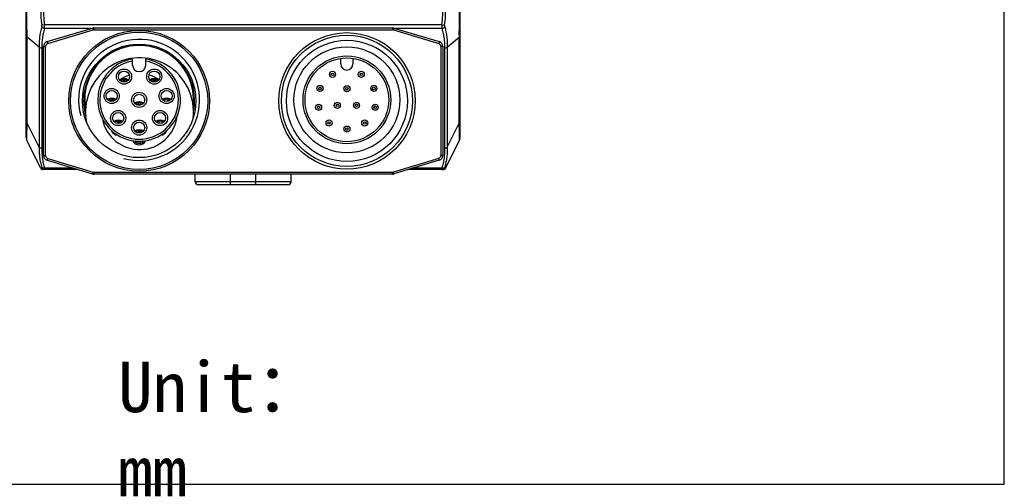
# Model space of a CAD drawing. Header units: millimetres. Extents: x 16 to 357, y 137 to 375.
# Tile 12 of 15: x 260 to 357, y 137 to 183. Entities that reach past the tile are written whole.
import ezdxf

# ---------------------------------------------------------------- set-up
doc = ezdxf.new("R2010")
doc.units = ezdxf.units.MM
doc.header["$LTSCALE"] = 16.335
doc.layers.get('0').update_dxf_attribs({"linetype": 'CONTINUOUS'})
doc.layers.add('00_COMPONENTS', color=7, linetype='CONTINUOUS')
doc.styles.get("Standard").update_dxf_attribs({"font": 'simfang.ttf'})

msp = doc.modelspace()

# ---------------------------------------------------------------- linework, layer by layer
for p, q in [((357.182, 137.323), (357.182, 374.551)), ((16.332, 137.323), (357.182, 137.323))]:
    msp.add_line(p, q)
at = {"layer": '00_COMPONENTS', "color": 7}
for p, q in [((260.217, 171.655), (260.217, 222.348)), ((303.217, 171.655), (303.217, 222.348)), ((262.275, 181.182), (266.775, 182.532)), ((266.919, 182.553), (296.519, 182.553)), ((296.662, 182.532), (301.162, 181.182)), ((261.919, 169.903), (261.919, 180.703)), ((301.519, 180.703), (301.519, 169.903)), ((270.751, 178.865), (270.751, 179.463)), ((272.051, 178.865), (272.051, 179.463)), ((291.401, 178.969), (291.401, 179.525)), ((292.601, 179.525), (292.601, 178.969)), ((268.842, 175.472), (268.735, 175.251)), ((271.374, 174.866), (271.277, 175.098)), ((273.961, 175.273), (273.956, 175.471)), ((274.262, 175.265), (274.256, 175.479)), ((269.233, 173.299), (269.32, 173.061)), ((273.371, 173.071), (273.393, 173.3)), ((273.675, 173.098), (273.692, 173.271)), ((260.217, 172.414), (260.217, 172.413)), ((273.561, 171.91), (273.563, 171.931)), ((303.217, 172.413), (303.217, 172.414)), ((260.222, 171.566), (260.222, 171.549)), ((260.223, 171.566), (260.232, 171.516)), ((260.232, 171.516), (260.244, 171.47)), ((260.243, 171.462), (260.255, 171.439)), ((260.244, 171.47), (260.26, 171.424)), ((260.286, 171.364), (260.286, 171.364)), ((261.634, 168.668), (260.286, 171.364)), ((301.8, 168.668), (303.148, 171.364)), ((303.148, 171.364), (303.148, 171.364)), ((303.179, 171.438), (303.191, 171.462)), ((303.212, 171.549), (303.212, 171.568)), ((262.275, 169.424), (266.775, 168.074)), ((301.162, 169.424), (296.662, 168.074)), ((265.348, 168.502), (261.902, 168.502)), ((296.519, 168.053), (266.919, 168.053)), ((276.967, 167.302), (276.967, 168.053)), ((286.467, 167.302), (286.467, 168.053)), ((301.532, 168.502), (298.089, 168.502)), ((286.167, 167.002), (277.267, 167.002))]:
    msp.add_line(p, q, dxfattribs=at)
at = {"layer": '00_COMPONENTS', "color": 4}
for p, q in [((262.016, 182.841), (261.744, 182.804)), ((301.418, 182.841), (262.016, 182.841)), ((301.418, 182.841), (301.69, 182.804)), ((260.286, 173.122), (260.286, 181.637)), ((261.484, 180.645), (260.286, 181.637)), ((266.626, 182.487), (262.01, 182.487)), ((262.333, 180.99), (266.833, 182.34)), ((266.775, 182.532), (266.833, 182.34)), ((266.919, 182.553), (266.919, 182.353)), ((266.919, 182.353), (296.519, 182.353)), ((296.519, 182.553), (296.519, 182.353)), ((296.662, 182.532), (296.605, 182.34)), ((296.605, 182.34), (301.105, 180.99)), ((301.424, 182.487), (296.812, 182.487)), ((301.95, 180.645), (303.148, 181.637)), ((303.148, 173.122), (303.148, 181.637)), ((261.484, 180.645), (261.484, 170.725)), ((261.919, 180.703), (262.119, 180.703)), ((262.119, 169.903), (262.119, 180.703)), ((262.275, 181.182), (262.333, 180.99)), ((301.162, 181.182), (301.105, 180.99)), ((301.319, 180.703), (301.319, 169.903)), ((301.519, 180.703), (301.319, 180.703)), ((301.95, 180.645), (301.95, 170.725)), ((261.752, 180.528), (261.752, 170.608)), ((301.682, 180.528), (301.682, 170.608)), ((261.484, 170.725), (260.286, 173.122)), ((301.95, 170.725), (303.148, 173.122)), ((260.281, 171.712), (260.281, 171.831)), ((260.282, 171.609), (260.282, 171.831)), ((303.152, 171.609), (303.152, 171.831)), ((303.153, 171.712), (303.153, 171.831)), ((260.226, 171.549), (260.222, 171.549)), ((260.246, 171.464), (260.243, 171.462)), ((260.282, 171.609), (260.281, 171.712)), ((303.152, 171.609), (303.153, 171.712)), ((303.188, 171.464), (303.191, 171.462)), ((303.208, 171.549), (303.212, 171.549)), ((261.919, 169.903), (262.119, 169.903)), ((301.519, 169.903), (301.319, 169.903)), ((262.275, 169.424), (262.333, 169.616)), ((262.333, 169.616), (266.833, 168.266)), ((301.105, 169.616), (296.605, 168.266)), ((301.162, 169.424), (301.105, 169.616)), ((261.666, 168.618), (261.665, 168.618)), ((261.844, 168.508), (261.844, 168.508)), ((264.86, 168.649), (262.01, 168.649)), ((266.833, 168.266), (266.775, 168.074)), ((266.919, 168.253), (266.919, 168.053)), ((266.919, 168.253), (296.519, 168.253)), ((280.467, 167.002), (280.467, 168.053)), ((282.967, 167.002), (282.967, 168.053)), ((296.519, 168.053), (296.519, 168.253)), ((296.662, 168.074), (296.605, 168.266)), ((301.424, 168.649), (298.578, 168.649)), ((301.59, 168.508), (301.59, 168.508)), ((301.769, 168.618), (301.768, 168.618)), ((286.467, 167.302), (276.967, 167.302))]:
    msp.add_line(p, q, dxfattribs=at)
at = {"layer": '00_COMPONENTS', "color": 7}
for points in [[(260.26, 171.424), (260.278, 171.38), (260.286, 171.365)], [(303.148, 171.365), (303.152, 171.372), (303.172, 171.418), (303.188, 171.464), (303.201, 171.512), (303.21, 171.56), (303.211, 171.568)]]:
    msp.add_lwpolyline(points, dxfattribs=at)
for centre, radius in [((271.401, 175.315), 6.974), ((271.401, 175.315), 6.8), ((292.001, 175.315), 6.76), ((292.001, 175.315), 6.5), ((271.401, 175.315), 5.625), ((292.001, 175.315), 6), ((292.001, 175.419), 5.25), ((292.001, 175.419), 4.35), ((292.001, 175.419), 4.15), ((269.904, 177.721), 0.75), ((269.904, 177.721), 0.55), ((272.899, 177.721), 0.75), ((272.899, 177.721), 0.55), ((290.573, 177.943), 0.3), ((290.573, 177.943), 0.127), ((293.429, 177.943), 0.3), ((293.429, 177.943), 0.127), ((289.329, 176.546), 0.3), ((292.001, 176.519), 0.3), ((294.673, 176.546), 0.3), ((268.678, 175.798), 0.75), ((268.678, 175.798), 0.55), ((271.401, 175.415), 0.75), ((271.401, 175.415), 0.55), ((274.125, 175.798), 0.75), ((274.125, 175.798), 0.55), ((289.329, 176.546), 0.127), ((292.001, 176.519), 0.127), ((294.673, 176.546), 0.127), ((289.197, 174.681), 0.3), ((289.197, 174.681), 0.127), ((291.049, 174.869), 0.3), ((291.049, 174.869), 0.127), ((292.954, 174.869), 0.3), ((292.954, 174.869), 0.127), ((294.806, 174.681), 0.3), ((294.806, 174.681), 0.127), ((269.326, 173.611), 0.75), ((269.326, 173.611), 0.55), ((273.477, 173.611), 0.75), ((273.477, 173.611), 0.55), ((271.401, 172.665), 0.75), ((271.401, 172.665), 0.55), ((290.231, 173.122), 0.3), ((290.231, 173.122), 0.127), ((292.001, 172.519), 0.3), ((293.772, 173.122), 0.3), ((293.772, 173.122), 0.127), ((292.001, 172.519), 0.127)]:
    msp.add_circle(centre, radius, dxfattribs=at)
at = {"layer": '00_COMPONENTS', "color": 4}
for centre, radius, start, end in [((245.85, 181.822), 14.437, 359.26936, 0.19021), ((266.919, 182.053), 0.3, 90, 106.69924), ((296.519, 182.053), 0.3, 73.30076, 90), ((317.608, 181.821), 14.462, 179.80967, 180.72918), ((262.419, 180.703), 0.3, 106.69924, 180), ((271.401, 175.415), 6, 255, 195), ((301.019, 180.703), 0.3, 0, 73.30076), ((262.419, 169.903), 0.3, 180, 253.30076), ((301.019, 169.903), 0.3, 286.69924, 0), ((266.919, 168.553), 0.3, 253.30076, 270), ((296.519, 168.553), 0.3, 270, 286.69924)]:
    msp.add_arc(centre, radius, start, end, dxfattribs=at)
at = {"layer": '00_COMPONENTS', "color": 7}
for centre, radius, start, end in [((266.919, 182.053), 0.5, 90, 106.69924), ((296.519, 182.053), 0.5, 73.30076, 90), ((262.419, 180.703), 0.5, 106.69924, 180), ((271.401, 175.315), 5.5, 97.1778, 195.72002), ((271.401, 175.415), 5.4, 353.30567, 190.69008), ((271.401, 175.315), 5.5, 348.67827, 82.97713), ((301.019, 180.703), 0.5, 0, 73.30076), ((271.442, 174.236), 5.35, 352.92805, 191.26367), ((271.401, 175.415), 4.1, 99.12196, 80.87804), ((271.401, 175.415), 3.9, 99.59407, 80.40593), ((271.401, 178.865), 0.65, 180, 0), ((292.001, 178.969), 0.6, 180, 0), ((271.442, 174.236), 3.75, 105.5311, 122.10764), ((271.442, 174.236), 3.75, 58.94924, 75.68288), ((269.904, 176.715), 0.8, 57.00031, 122.99969), ((269.904, 176.715), 0.7, 58.4374, 121.57154), ((269.904, 176.715), 0.56, 65.25289, 114.75721), ((272.899, 176.715), 0.8, 57.00031, 122.99969), ((272.899, 176.715), 0.7, 58.42166, 121.55967), ((272.899, 176.715), 0.56, 65.25519, 114.74499), ((268.678, 174.792), 0.8, 56.99999, 122.9973), ((268.678, 174.792), 0.7, 58.42065, 121.57532), ((268.678, 174.792), 0.56, 79.57928, 114.74538), ((271.401, 174.409), 0.8, 57.0015, 123.00029), ((271.401, 174.409), 0.7, 58.42248, 121.57853), ((271.401, 174.409), 0.56, 65.25003, 97.05926), ((274.125, 174.792), 0.8, 57.00149, 122.99675), ((274.125, 174.792), 0.7, 58.42474, 121.57726), ((274.125, 174.792), 0.56, 107.11118, 114.76611), ((274.125, 174.792), 0.56, 65.2306, 76.03759), ((271.442, 174.236), 3.75, 190.79351, 353.17879), ((268.678, 174.792), 0.8, 296.3267, 301.457), ((274.125, 174.792), 0.8, 238.543, 243.6733), ((269.326, 172.605), 0.8, 57.0005, 122.99914), ((269.326, 172.605), 0.7, 58.42473, 121.57836), ((269.326, 172.605), 0.56, 65.23157, 94.46544), ((273.477, 172.605), 0.8, 57.00098, 123.00019), ((273.477, 172.605), 0.7, 58.42618, 121.57453), ((273.477, 172.605), 0.56, 100.03307, 114.7627), ((273.477, 172.605), 0.56, 65.22908, 68.95948), ((269.326, 172.605), 0.7, 200.88551, 266.21321), ((271.401, 171.659), 0.8, 57.00031, 122.99969), ((271.401, 171.659), 0.7, 58.42609, 121.57391), ((271.401, 171.659), 0.56, 65.2242, 114.77575), ((273.477, 172.605), 0.7, 273.78679, 339.11449), ((260.871, 171.656), 0.654, 180.0077, 187.95152), ((260.87, 171.656), 0.653, 180, 184.14009), ((260.87, 171.656), 0.653, 185.90332, 191.0018), ((260.417, 171.549), 0.195, 180, 206.56505), ((260.869, 171.656), 0.652, 187.95472, 192.18713), ((260.87, 171.656), 0.653, 192.1876, 194.75854), ((260.869, 171.656), 0.653, 194.75869, 196.01273), ((260.869, 171.656), 0.652, 196.01276, 197.0214), ((260.87, 171.656), 0.653, 197.02339, 200.75264), ((260.871, 171.657), 0.654, 200.75157, 204.52568), ((260.869, 171.656), 0.652, 204.52618, 206.56423), ((271.401, 171.659), 0.7, 204.91025, 335.08975), ((271.401, 171.659), 0.56, 214.64108, 325.35892), ((271.401, 171.659), 0.41, 235.4511, 304.5489), ((302.56, 171.658), 0.657, 333.49577, 352.17047), ((303.017, 171.549), 0.195, 333.43495, 0), ((302.564, 171.656), 0.653, 348.99665, 354.09668), ((302.563, 171.656), 0.654, 352.23693, 359.99271), ((302.564, 171.656), 0.653, 355.8596, 0), ((262.419, 169.903), 0.5, 180, 253.30076), ((301.019, 169.903), 0.5, 286.69924, 0), ((261.902, 168.802), 0.3, 206.56505, 270), ((261.841, 168.702), 0.195, 206.56505, 270), ((266.919, 168.553), 0.5, 253.30076, 270), ((296.519, 168.553), 0.5, 270, 286.69924), ((301.532, 168.802), 0.3, 270, 333.43495), ((301.593, 168.702), 0.195, 270, 333.43495), ((277.267, 167.302), 0.3, 180, 270), ((286.167, 167.302), 0.3, 270, 0)]:
    msp.add_arc(centre, radius, start, end, dxfattribs=at)
at = {"layer": '00_COMPONENTS', "color": 4}
for points, knots in [([(260.287, 181.869), (260.287, 182.008), (260.283, 182.295), (260.282, 182.742), (260.282, 183.219), (260.282, 183.902), (260.281, 184.792), (260.289, 185.514), (260.286, 185.88)], [0, 0, 0, 0, 0.103393, 0.214961, 0.334232, 0.460102, 0.725823, 1, 1, 1, 1]), ([(303.147, 181.87), (303.147, 182.008), (303.15, 182.295), (303.152, 182.742), (303.152, 183.219), (303.152, 183.902), (303.153, 184.792), (303.145, 185.514), (303.148, 185.88)], [0, 0, 0, 0, 0.103393, 0.214961, 0.334232, 0.460103, 0.725824, 1, 1, 1, 1]), ([(261.634, 184.763), (261.634, 184.436), (261.638, 183.781), (261.701, 183.128), (261.744, 182.804)], [0, 0, 0, 0, 0.500041, 1, 1, 1, 1]), ([(261.902, 184.763), (261.902, 184.442), (261.909, 183.799), (261.973, 183.159), (262.016, 182.841)], [0, 0, 0, 0, 0.500033, 1, 1, 1, 1]), ([(301.418, 182.841), (301.461, 183.159), (301.525, 183.799), (301.532, 184.442), (301.532, 184.763)], [0, 0, 0, 0, 0.499967, 1, 1, 1, 1]), ([(301.69, 182.804), (301.733, 183.128), (301.796, 183.781), (301.8, 184.436), (301.8, 184.763)], [0, 0, 0, 0, 0.499958, 1, 1, 1, 1]), ([(261.738, 182.659), (261.692, 182.494), (261.611, 182.161), (261.527, 181.657), (261.485, 181.151), (261.484, 180.813), (261.484, 180.645)], [0, 0, 0, 0, 0.252422, 0.502895, 0.752131, 1, 1, 1, 1]), ([(261.738, 182.659), (261.744, 182.68), (261.75, 182.729), (261.747, 182.778), (261.744, 182.804)], [0, 0, 0, 0, 0.460686, 1, 1, 1, 1]), ([(262.01, 182.487), (261.981, 182.491), (261.876, 182.518), (261.775, 182.588), (261.738, 182.659)], [0, 0, 0, 0, 0.269727, 1, 1, 1, 1]), ([(262.01, 182.487), (262.016, 182.541), (262.022, 182.659), (262.019, 182.777), (262.016, 182.841)], [0, 0, 0, 0, 0.459001, 1, 1, 1, 1]), ([(301.418, 182.841), (301.415, 182.777), (301.412, 182.659), (301.417, 182.541), (301.424, 182.487)], [0, 0, 0, 0, 0.541159, 1, 1, 1, 1]), ([(301.424, 182.487), (301.453, 182.491), (301.558, 182.518), (301.659, 182.588), (301.696, 182.659)], [0, 0, 0, 0, 0.269728, 1, 1, 1, 1]), ([(301.69, 182.804), (301.687, 182.778), (301.684, 182.729), (301.69, 182.68), (301.696, 182.659)], [0, 0, 0, 0, 0.539481, 1, 1, 1, 1]), ([(301.696, 182.659), (301.742, 182.494), (301.823, 182.161), (301.907, 181.657), (301.948, 181.151), (301.95, 180.813), (301.95, 180.645)], [0, 0, 0, 0, 0.252423, 0.5029, 0.752134, 1, 1, 1, 1]), ([(260.217, 181.844), (260.217, 181.808), (260.229, 181.734), (260.264, 181.668), (260.286, 181.637)], [0, 0, 0, 0, 0.48793, 1, 1, 1, 1]), ([(262.01, 182.487), (261.964, 182.327), (261.883, 182.004), (261.798, 181.514), (261.755, 181.021), (261.752, 180.692), (261.752, 180.528)], [0, 0, 0, 0, 0.25222, 0.502508, 0.751475, 1, 1, 1, 1]), ([(301.424, 182.487), (301.47, 182.327), (301.551, 182.004), (301.636, 181.514), (301.679, 181.021), (301.682, 180.692), (301.682, 180.528)], [0, 0, 0, 0, 0.25222, 0.502509, 0.751475, 1, 1, 1, 1]), ([(303.148, 181.637), (303.17, 181.668), (303.205, 181.734), (303.217, 181.808), (303.217, 181.844)], [0, 0, 0, 0, 0.51207, 1, 1, 1, 1]), ([(261.752, 180.528), (261.699, 180.528), (261.597, 180.546), (261.511, 180.607), (261.484, 180.645)], [0, 0, 0, 0, 0.534954, 1, 1, 1, 1]), ([(301.95, 180.645), (301.923, 180.607), (301.836, 180.546), (301.735, 180.528), (301.682, 180.528)], [0, 0, 0, 0, 0.465046, 1, 1, 1, 1]), ([(260.217, 173.328), (260.217, 173.292), (260.229, 173.218), (260.264, 173.152), (260.286, 173.122)], [0, 0, 0, 0, 0.48793, 1, 1, 1, 1]), ([(260.284, 172.475), (260.284, 172.526), (260.286, 172.741), (260.288, 172.957), (260.286, 173.122)], [0, 0, 0, 0, 0.234376, 1, 1, 1, 1]), ([(303.15, 172.475), (303.15, 172.526), (303.148, 172.741), (303.146, 172.957), (303.148, 173.122)], [0, 0, 0, 0, 0.234375, 1, 1, 1, 1]), ([(303.148, 173.122), (303.17, 173.152), (303.205, 173.218), (303.217, 173.292), (303.217, 173.328)], [0, 0, 0, 0, 0.51207, 1, 1, 1, 1]), ([(260.282, 171.831), (260.282, 171.877), (260.282, 172.091), (260.282, 172.306), (260.284, 172.475)], [0, 0, 0, 0, 0.212467, 1, 1, 1, 1]), ([(303.152, 171.831), (303.152, 171.876), (303.152, 172.091), (303.152, 172.306), (303.15, 172.475)], [0, 0, 0, 0, 0.212462, 1, 1, 1, 1]), ([(260.286, 171.364), (260.287, 171.362), (260.284, 171.394), (260.283, 171.414), (260.281, 171.509), (260.282, 171.569), (260.282, 171.609)], [0, 0, 0, 0, 0.029186, 0.193344, 0.514732, 1, 1, 1, 1]), ([(303.148, 171.364), (303.147, 171.362), (303.149, 171.394), (303.151, 171.414), (303.153, 171.509), (303.152, 171.569), (303.152, 171.609)], [0, 0, 0, 0, 0.029233, 0.193382, 0.514756, 1, 1, 1, 1]), ([(261.484, 170.725), (261.484, 170.559), (261.485, 170.225), (261.527, 169.726), (261.611, 169.23), (261.692, 168.903), (261.738, 168.741)], [0, 0, 0, 0, 0.249349, 0.498089, 0.748135, 1, 1, 1, 1]), ([(261.752, 170.608), (261.699, 170.608), (261.597, 170.626), (261.511, 170.687), (261.484, 170.725)], [0, 0, 0, 0, 0.534954, 1, 1, 1, 1]), ([(261.752, 170.608), (261.752, 170.444), (261.755, 170.115), (261.798, 169.621), (261.883, 169.131), (261.964, 168.809), (262.01, 168.649)], [0, 0, 0, 0, 0.248526, 0.497491, 0.747781, 1, 1, 1, 1]), ([(301.682, 170.608), (301.682, 170.444), (301.679, 170.115), (301.636, 169.621), (301.551, 169.131), (301.47, 168.809), (301.424, 168.649)], [0, 0, 0, 0, 0.248526, 0.497491, 0.747781, 1, 1, 1, 1]), ([(301.95, 170.725), (301.923, 170.687), (301.836, 170.626), (301.735, 170.608), (301.682, 170.608)], [0, 0, 0, 0, 0.465046, 1, 1, 1, 1]), ([(301.95, 170.725), (301.95, 170.559), (301.949, 170.225), (301.907, 169.726), (301.823, 169.23), (301.742, 168.903), (301.696, 168.741)], [0, 0, 0, 0, 0.249349, 0.498089, 0.748135, 1, 1, 1, 1]), ([(261.744, 168.681), (261.725, 168.68), (261.695, 168.678), (261.66, 168.675), (261.641, 168.671), (261.635, 168.669), (261.634, 168.668), (261.634, 168.668)], [0, 0, 0, 0, 0.49972, 0.822553, 0.969381, 0.993639, 1, 1, 1, 1]), ([(261.744, 168.681), (261.746, 168.682), (261.748, 168.686), (261.748, 168.691), (261.748, 168.702), (261.744, 168.719), (261.74, 168.733), (261.738, 168.741)], [0, 0, 0, 0, 0.089111, 0.169319, 0.278916, 0.585799, 1, 1, 1, 1]), ([(262.01, 168.649), (261.982, 168.645), (261.926, 168.642), (261.848, 168.657), (261.782, 168.689), (261.749, 168.723), (261.738, 168.741)], [0, 0, 0, 0, 0.283507, 0.547629, 0.785755, 1, 1, 1, 1]), ([(262.016, 168.502), (261.959, 168.502), (261.843, 168.536), (261.766, 168.629), (261.744, 168.681)], [0, 0, 0, 0, 0.498846, 1, 1, 1, 1]), ([(262.016, 168.502), (262.017, 168.502), (262.019, 168.506), (262.02, 168.513), (262.02, 168.525), (262.02, 168.55), (262.016, 168.592), (262.013, 168.628), (262.01, 168.649)], [0, 0, 0, 0, 0.022312, 0.071969, 0.152767, 0.264691, 0.577967, 1, 1, 1, 1]), ([(301.424, 168.649), (301.421, 168.628), (301.417, 168.592), (301.414, 168.55), (301.414, 168.525), (301.414, 168.513), (301.415, 168.506), (301.417, 168.502), (301.418, 168.502)], [0, 0, 0, 0, 0.422196, 0.735455, 0.847333, 0.92808, 0.977691, 1, 1, 1, 1]), ([(301.418, 168.502), (301.475, 168.502), (301.59, 168.536), (301.667, 168.629), (301.69, 168.681)], [0, 0, 0, 0, 0.498846, 1, 1, 1, 1]), ([(301.424, 168.649), (301.452, 168.645), (301.508, 168.642), (301.586, 168.657), (301.652, 168.689), (301.685, 168.723), (301.696, 168.741)], [0, 0, 0, 0, 0.283507, 0.547629, 0.785755, 1, 1, 1, 1]), ([(301.696, 168.741), (301.694, 168.733), (301.69, 168.719), (301.686, 168.702), (301.686, 168.691), (301.686, 168.686), (301.688, 168.682), (301.69, 168.681)], [0, 0, 0, 0, 0.414375, 0.721244, 0.830794, 0.910953, 1, 1, 1, 1]), ([(301.69, 168.681), (301.709, 168.68), (301.739, 168.678), (301.774, 168.675), (301.793, 168.671), (301.799, 168.669), (301.8, 168.668), (301.8, 168.668)], [0, 0, 0, 0, 0.49972, 0.822552, 0.969381, 0.993639, 1, 1, 1, 1])]:
    msp.add_open_spline(points, degree=3, knots=knots, dxfattribs=at)

# ---------------------------------------------------------------- texts
at = {"insert": (269.317, 149.472), "char_height": 5, "width": 24.80315, "attachment_point": 1}
msp.add_mtext('Unit：mm', dxfattribs=at)

doc.saveas('drawing.dxf')
